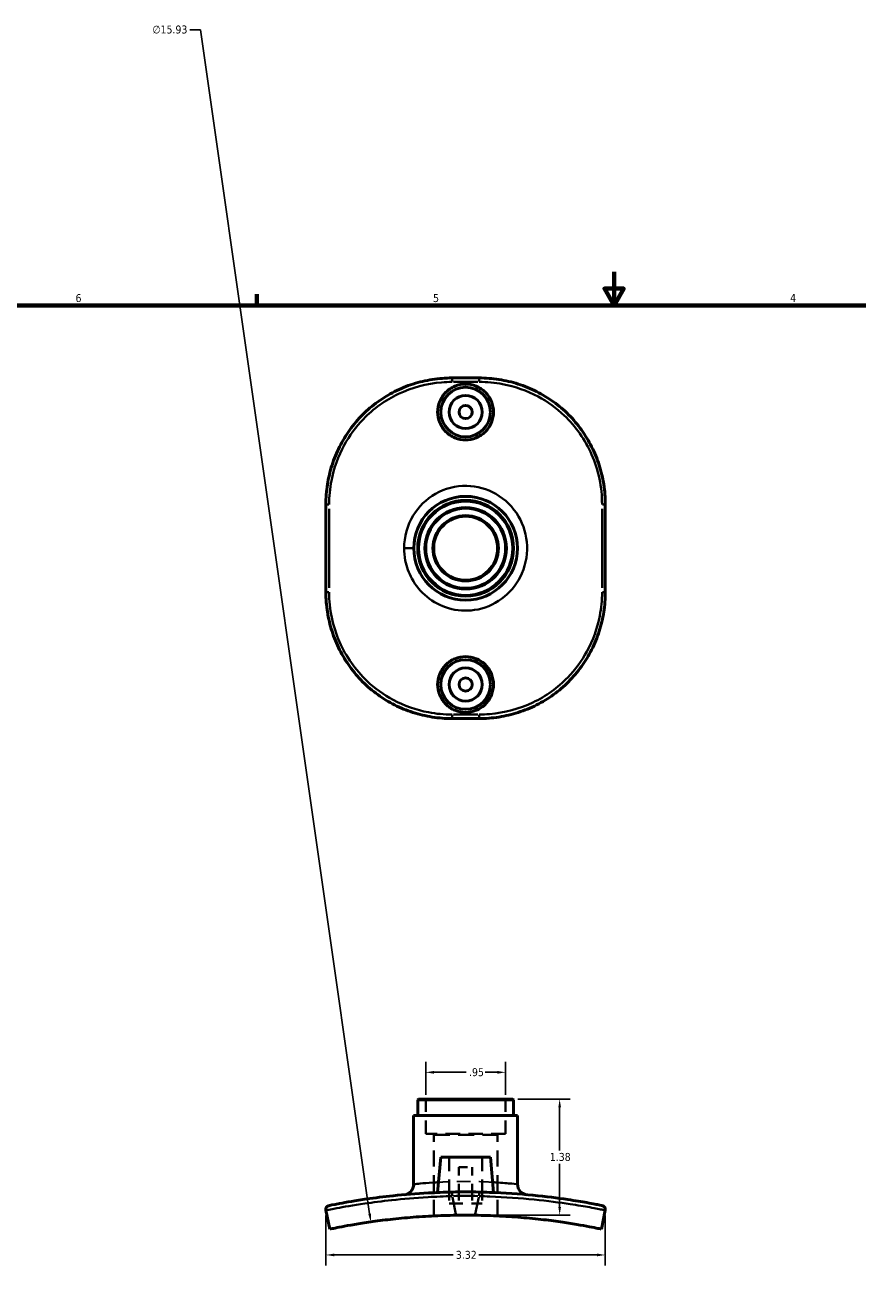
# Model space of a CAD drawing. Header units: inches. Extents: x 0.1 to 39.7, y -5.7 to 24.3.
# Tile 4 of 6: x 10 to 19.9, y 9.3 to 24.3. Entities that reach past the tile are written whole.
import ezdxf

# ---------------------------------------------------------------- set-up
doc = ezdxf.new("R2010")
doc.units = ezdxf.units.IN
doc.header["$MEASUREMENT"] = 0
doc.linetypes.add('DASHED', pattern=[0.2067, 0.1654, -0.0413])
for name, color, linetype, lineweight in [('Border (ANSI)', 7, 'Continuous', 70), ('Dimension (ANSI)', 7, 'Continuous', 25), ('Hidden (ANSI)', 7, 'DASHED', 35), ('Hidden Narrow (ANSI)', 7, 'DASHED', 25), ('Visible (ANSI)', 7, 'Continuous', 50), ('Visible Narrow (ANSI)', 7, 'Continuous', 35)]:
    doc.layers.add(name, color=color, linetype=linetype, lineweight=lineweight)
doc.styles.add('Note Text (ANSI)', font='tahoma.ttf')
doc.dimstyles.new('Default (ANSI)', dxfattribs={"dimtxt": 0.094488, "dimasz": 0.098425, "dimexe": 0.125, "dimexo": 0.0625, "dimgap": 0.031496, "dimtad": 0, "dimtih": 1, "dimtoh": 1, "dimrnd": 1e-08, "dimzin": 4, "dimdsep": 46, "dimtxsty": 'Note Text (ANSI)', "dimcen": 0.09, "dimdle": 0.393701, "dimclrd": 256, "dimclre": 256, "dimclrt": 5, "dimadec": 0, "dimazin": 1, "dimtfac": 1, "dimtofl": 0, "dimtmove": 0, "dimatfit": 3, "dimfxl": 1, "dimtolj": 1, "dimtzin": 4, "dimlwd": -1, "dimlwe": -1, "dimarcsym": 0})

# ---------------------------------------------------------------- blocks, each defined once
blk = doc.blocks.new('Borders Default Border')
at = {"layer": 'Border (ANSI)'}
blk.add_line((12.75, 21), (12.75, 21.134), dxfattribs=at)
at = {"layer": 'Border (ANSI)', "flags": 128}
for points in [[(17, 21.4), (17, 21), (16.885, 21.2), (17.115, 21.2), (17, 21)], [(0.5, 1), (0.5, 21), (33.5, 21), (33.5, 1), (0.5, 1)]]:
    blk.add_lwpolyline(points, dxfattribs=at)
at = {"layer": 'Border (ANSI)', "color": 5, "true_color": 0x0000ff, "char_height": 0.0945, "attachment_point": 7, "style": 'Note Text (ANSI)'}
for s, insert in [('6', (10.595, 21.038)), ('5', (14.847, 21.038)), ('4', (19.092, 21.04))]:
    blk.add_mtext(s, dxfattribs=dict(at, insert=insert))
blk = doc.blocks.new('*D6')
at = {"layer": 'Defpoints', "color": 0, "transparency": 16777216}
for p in [(15.708, 11.881), (14.759, 11.553), (15.708, 11.553)]:
    blk.add_point(p, dxfattribs=at)
at = {"layer": 'Dimension (ANSI)', "transparency": 16777216}
for p, q in [((14.759, 11.615), (14.759, 12.006)), ((15.708, 11.615), (15.708, 12.006)), ((14.857, 11.881), (15.242, 11.881)), ((15.61, 11.881), (15.468, 11.881))]:
    blk.add_line(p, q, dxfattribs=at)
for points in [[(14.857, 11.897), (14.857, 11.864), (14.759, 11.881)], [(15.61, 11.897), (15.61, 11.864), (15.708, 11.881)]]:
    blk.add_solid(points, dxfattribs=at)
at = {"layer": 'Dimension (ANSI)', "color": 5, "transparency": 16777216, "insert": (15.274, 11.93), "char_height": 0.0945, "attachment_point": 1, "style": 'Note Text (ANSI)'}
blk.add_mtext('\\A1;.95', dxfattribs=at)
blk = doc.blocks.new('*D7')
at = {"layer": 'Defpoints', "color": 0, "transparency": 16777216}
for p in [(14.106, 10.102), (16.361, -5.667)]:
    blk.add_point(p, dxfattribs=at)
at = {"layer": 'Dimension (ANSI)', "transparency": 16777216}
for p, q in [((11.954, 24.277), (12.08, 24.277)), ((12.08, 24.277), (14.092, 10.199)), ((15.234, 2.127), (15.234, 2.307)), ((15.144, 2.217), (15.324, 2.217))]:
    blk.add_line(p, q, dxfattribs=at)
blk.add_solid([(14.109, 10.202), (14.076, 10.197), (14.106, 10.102)], dxfattribs=at)
at = {"layer": 'Dimension (ANSI)', "color": 5, "transparency": 16777216, "insert": (11.509, 24.328), "char_height": 0.0945, "attachment_point": 1, "style": 'Note Text (ANSI)'}
blk.add_mtext('\\A1;∅15.93', dxfattribs=at)
blk = doc.blocks.new('*D8')
at = {"layer": 'Defpoints', "color": 0, "transparency": 16777216}
for p in [(13.573, 10.24), (16.894, 10.24), (16.894, 9.709)]:
    blk.add_point(p, dxfattribs=at)
at = {"layer": 'Dimension (ANSI)', "transparency": 16777216}
for p, q in [((13.573, 10.178), (13.573, 9.584)), ((16.894, 10.178), (16.894, 9.584)), ((13.672, 9.709), (15.087, 9.709)), ((16.795, 9.709), (15.39, 9.709))]:
    blk.add_line(p, q, dxfattribs=at)
for points in [[(13.672, 9.726), (13.672, 9.693), (13.573, 9.709)], [(16.795, 9.726), (16.795, 9.693), (16.894, 9.709)]]:
    blk.add_solid(points, dxfattribs=at)
at = {"layer": 'Dimension (ANSI)', "color": 5, "transparency": 16777216, "insert": (15.118, 9.758), "char_height": 0.0945, "attachment_point": 1, "style": 'Note Text (ANSI)'}
blk.add_mtext('\\A1;3.32', dxfattribs=at)
blk = doc.blocks.new('*D10')
at = {"layer": 'Defpoints', "color": 0, "transparency": 16777216}
for p in [(15.794, 11.562), (16.352, 11.562), (15.234, 10.182)]:
    blk.add_point(p, dxfattribs=at)
at = {"layer": 'Dimension (ANSI)', "transparency": 16777216}
for p, q in [((15.856, 11.562), (16.477, 11.562)), ((16.352, 11.464), (16.352, 10.953)), ((16.352, 10.281), (16.352, 10.791)), ((15.296, 10.182), (16.477, 10.182))]:
    blk.add_line(p, q, dxfattribs=at)
for points in [[(16.336, 11.464), (16.368, 11.464), (16.352, 11.562)], [(16.336, 10.281), (16.368, 10.281), (16.352, 10.182)]]:
    blk.add_solid(points, dxfattribs=at)
at = {"layer": 'Dimension (ANSI)', "color": 5, "transparency": 16777216, "insert": (16.235, 10.922), "char_height": 0.0945, "attachment_point": 1, "style": 'Note Text (ANSI)'}
blk.add_mtext('\\A1;1.38', dxfattribs=at)

msp = doc.modelspace()

# ---------------------------------------------------------------- linework, layer by layer
at = {"layer": 'Hidden (ANSI)', "ltscale": 0.025476}
for p, q in [((14.759, 11.553), (14.749, 11.562)), ((15.708, 11.553), (15.718, 11.562)), ((14.854, 11.139), (14.844, 11.148)), ((15.613, 11.139), (15.623, 11.148))]:
    msp.add_line(p, q, dxfattribs=at)
at = {"layer": 'Hidden (ANSI)', "ltscale": 0.978484}
for p, q in [((14.759, 11.148), (14.759, 11.553)), ((15.708, 11.148), (15.708, 11.553))]:
    msp.add_line(p, q, dxfattribs=at)
at = {"layer": 'Hidden (ANSI)', "ltscale": 1.030792}
msp.add_line((15.708, 11.148), (14.759, 11.148), dxfattribs=at)
at = {"layer": 'Hidden (ANSI)', "ltscale": 1.167835}
for p, q in [((14.854, 10.173), (14.854, 11.139)), ((15.613, 10.173), (15.613, 11.139))]:
    msp.add_line(p, q, dxfattribs=at)
at = {"layer": 'Hidden (ANSI)', "ltscale": 1.154487}
msp.add_line((14.854, 11.139), (15.613, 11.139), dxfattribs=at)
at = {"layer": 'Hidden (ANSI)', "ltscale": 1.00714}
for p, q in [((15.037, 10.872), (15.037, 10.456)), ((15.43, 10.872), (15.43, 10.456))]:
    msp.add_line(p, q, dxfattribs=at)
at = {"layer": 'Hidden (ANSI)', "ltscale": 0.471064}
msp.add_line((15.155, 10.754), (15.312, 10.754), dxfattribs=at)
at = {"layer": 'Hidden (ANSI)', "ltscale": 0.564197}
for p, q in [((15.155, 10.754), (15.155, 10.458)), ((15.312, 10.754), (15.312, 10.458))]:
    msp.add_line(p, q, dxfattribs=at)
at = {"layer": 'Hidden (ANSI)', "ltscale": 0.256709}
for p, q in [((15.037, 10.456), (15.037, 10.321)), ((15.43, 10.456), (15.43, 10.321))]:
    msp.add_line(p, q, dxfattribs=at)
at = {"layer": 'Hidden (ANSI)', "ltscale": 0.260472}
for p, q in [((15.155, 10.458), (15.155, 10.321)), ((15.312, 10.458), (15.312, 10.321))]:
    msp.add_line(p, q, dxfattribs=at)
at = {"layer": 'Hidden (ANSI)', "ltscale": 0.997297}
msp.add_line((15.037, 10.321), (15.43, 10.321), dxfattribs=at)
at = {"layer": 'Hidden Narrow (ANSI)', "ltscale": 0.981453}
msp.add_open_spline([(15.555, 10.574), (15.484, 10.578), (15.405, 10.581), (15.236, 10.584), (15.147, 10.583), (15.01, 10.579), (14.959, 10.577), (14.912, 10.574)], degree=3, knots=[-3.186584, -3.186584, -3.186584, -3.186584, -2.58279, -2.58279, -1.939908, -1.939908, -1.539274, -1.539274, -1.539274, -1.539274], dxfattribs=at)
at = {"layer": 'Visible (ANSI)'}
for p, q in [((15.073, 20.137), (15.394, 20.137)), ((13.572, 17.59), (13.572, 18.634)), ((16.895, 18.634), (16.895, 17.59)), ((15.394, 16.087), (15.073, 16.087)), ((14.673, 11.562), (14.664, 11.553)), ((14.664, 11.369), (14.664, 11.553)), ((15.803, 11.553), (14.664, 11.553)), ((14.673, 11.562), (15.794, 11.562)), ((15.794, 11.562), (15.803, 11.553)), ((15.803, 11.369), (15.803, 11.553)), ((15.851, 11.369), (14.616, 11.369)), ((14.616, 10.55), (14.616, 11.369)), ((15.851, 10.55), (15.851, 11.369)), ((14.938, 10.872), (14.901, 10.452)), ((14.938, 10.872), (15.529, 10.872)), ((15.529, 10.872), (15.566, 10.452)), ((13.573, 10.24), (13.619, 10.017)), ((16.848, 10.017), (16.894, 10.24))]:
    msp.add_line(p, q, dxfattribs=at)
for centre, radius in [((15.234, 19.732), 0.295), ((15.234, 19.732), 0.197), ((15.234, 19.732), 0.0787), ((15.234, 18.112), 0.617), ((15.234, 18.112), 0.57), ((15.234, 18.112), 0.56), ((15.234, 18.112), 0.484), ((15.234, 18.112), 0.475), ((15.234, 18.112), 0.389), ((15.234, 18.112), 0.38), ((15.234, 16.492), 0.295), ((15.234, 16.492), 0.197), ((15.234, 16.492), 0.0787)]:
    msp.add_circle(centre, radius, dxfattribs=at)
for centre, radius, start, end in [((14.491, 10.55), 0.125, 275.0898, 0), ((15.976, 10.55), 0.125, 180, 264.9102), ((15.234, 2.218), 8.241, 88.8787, 91.1213), ((13.62, 10.25), 0.0478, 101.3581, 191.6923), ((16.847, 10.25), 0.0478, 348.3077, 78.6419), ((15.234, 2.218), 7.965, 89.1852, 90.8148)]:
    msp.add_arc(centre, radius, start, end, dxfattribs=at)
for points, knots in [([(13.572, 18.634), (13.572, 18.713), (13.578, 18.792), (13.603, 18.948), (13.621, 19.025), (13.669, 19.175), (13.699, 19.248), (13.77, 19.389), (13.811, 19.456), (13.903, 19.584), (13.954, 19.644), (14.065, 19.756), (14.124, 19.807), (14.252, 19.899), (14.319, 19.94), (14.46, 20.011), (14.533, 20.041), (14.683, 20.089), (14.76, 20.107), (14.915, 20.131), (14.994, 20.137), (15.073, 20.137)], [0, 0, 0, 0, 0.582633, 0.582633, 1.165266, 1.165266, 1.747899, 1.747899, 2.330533, 2.330533, 2.913166, 2.913166, 3.495799, 3.495799, 4.078432, 4.078432, 4.661065, 4.661065, 5.243698, 5.243698, 5.826331, 5.826331, 5.826331, 5.826331]), ([(14.901, 19.732), (14.901, 19.774), (14.91, 19.819), (14.944, 19.9), (14.969, 19.938), (15.028, 19.996), (15.066, 20.022), (15.147, 20.056), (15.192, 20.064), (15.275, 20.064), (15.32, 20.056), (15.401, 20.022), (15.439, 19.996), (15.498, 19.938), (15.523, 19.9), (15.557, 19.819), (15.566, 19.774), (15.566, 19.732), (15.566, 19.691), (15.557, 19.646), (15.523, 19.565), (15.498, 19.527), (15.439, 19.468), (15.401, 19.443), (15.32, 19.409), (15.275, 19.401), (15.192, 19.401), (15.147, 19.409), (15.066, 19.443), (15.028, 19.468), (14.969, 19.527), (14.944, 19.565), (14.91, 19.646), (14.901, 19.691), (14.901, 19.732)], [2.539897, 2.539897, 2.539897, 2.539897, 2.857448, 2.857448, 3.174999, 3.174999, 3.492423, 3.492423, 3.809846, 3.809846, 4.127269, 4.127269, 4.444692, 4.444692, 4.762243, 4.762243, 5.079794, 5.079794, 5.079794, 5.397345, 5.397345, 5.714896, 5.714896, 6.03232, 6.03232, 6.349743, 6.349743, 6.667166, 6.667166, 6.984589, 6.984589, 7.30214, 7.30214, 7.619692, 7.619692, 7.619692, 7.619692]), ([(15.394, 20.137), (15.473, 20.137), (15.552, 20.131), (15.707, 20.107), (15.784, 20.089), (15.934, 20.041), (16.008, 20.011), (16.148, 19.94), (16.215, 19.899), (16.343, 19.807), (16.403, 19.756), (16.514, 19.644), (16.565, 19.584), (16.656, 19.456), (16.697, 19.389), (16.768, 19.248), (16.798, 19.175), (16.846, 19.025), (16.864, 18.948), (16.889, 18.792), (16.895, 18.713), (16.895, 18.634)], [0, 0, 0, 0, 0.58263, 0.58263, 1.16526, 1.16526, 1.74789, 1.74789, 2.330521, 2.330521, 2.913151, 2.913151, 3.495781, 3.495781, 4.078411, 4.078411, 4.661041, 4.661041, 5.243671, 5.243671, 5.826301, 5.826301, 5.826301, 5.826301]), ([(15.073, 16.087), (14.994, 16.087), (14.915, 16.093), (14.76, 16.118), (14.683, 16.136), (14.533, 16.184), (14.46, 16.214), (14.319, 16.285), (14.252, 16.326), (14.124, 16.418), (14.064, 16.469), (13.954, 16.581), (13.903, 16.641), (13.811, 16.768), (13.77, 16.836), (13.699, 16.976), (13.669, 17.05), (13.621, 17.2), (13.603, 17.277), (13.578, 17.433), (13.572, 17.511), (13.572, 17.59)], [0, 0, 0, 0, 0.58263, 0.58263, 1.16526, 1.16526, 1.74789, 1.74789, 2.330521, 2.330521, 2.913151, 2.913151, 3.495781, 3.495781, 4.078411, 4.078411, 4.661041, 4.661041, 5.243671, 5.243671, 5.826301, 5.826301, 5.826301, 5.826301]), ([(16.895, 17.59), (16.895, 17.511), (16.889, 17.433), (16.864, 17.277), (16.846, 17.2), (16.798, 17.05), (16.768, 16.976), (16.697, 16.836), (16.656, 16.768), (16.565, 16.641), (16.513, 16.581), (16.403, 16.469), (16.343, 16.418), (16.215, 16.326), (16.148, 16.285), (16.008, 16.214), (15.934, 16.184), (15.784, 16.136), (15.707, 16.118), (15.552, 16.093), (15.473, 16.087), (15.394, 16.087)], [0, 0, 0, 0, 0.582633, 0.582633, 1.165266, 1.165266, 1.747899, 1.747899, 2.330533, 2.330533, 2.913166, 2.913166, 3.495799, 3.495799, 4.078432, 4.078432, 4.661065, 4.661065, 5.243698, 5.243698, 5.826331, 5.826331, 5.826331, 5.826331]), ([(15.566, 16.492), (15.566, 16.451), (15.557, 16.406), (15.523, 16.325), (15.498, 16.287), (15.439, 16.228), (15.401, 16.203), (15.32, 16.169), (15.275, 16.161), (15.192, 16.161), (15.147, 16.169), (15.066, 16.203), (15.028, 16.228), (14.969, 16.287), (14.944, 16.325), (14.91, 16.406), (14.901, 16.451), (14.901, 16.534), (14.91, 16.579), (14.944, 16.66), (14.969, 16.698), (15.028, 16.756), (15.066, 16.782), (15.147, 16.816), (15.192, 16.824), (15.275, 16.824), (15.32, 16.816), (15.401, 16.782), (15.439, 16.756), (15.498, 16.698), (15.523, 16.66), (15.557, 16.579), (15.566, 16.534), (15.566, 16.492)], [0, 0, 0, 0, 0.317551, 0.317551, 0.635102, 0.635102, 0.952525, 0.952525, 1.269949, 1.269949, 1.587372, 1.587372, 1.904795, 1.904795, 2.222346, 2.222346, 2.539897, 2.539897, 2.857448, 2.857448, 3.174999, 3.174999, 3.492423, 3.492423, 3.809846, 3.809846, 4.127269, 4.127269, 4.444692, 4.444692, 4.762243, 4.762243, 5.079794, 5.079794, 5.079794, 5.079794]), ([(15.072, 10.457), (14.979, 10.455), (14.885, 10.451), (14.646, 10.439), (14.504, 10.427), (14.259, 10.401), (14.154, 10.388), (13.923, 10.355), (13.812, 10.335), (13.653, 10.306), (13.611, 10.297), (13.611, 10.297)], [0, 0, 0, 0, 0.709167, 0.709167, 1.843833, 1.843833, 2.823178, 2.823178, 4.276454, 4.276454, 5.826301, 5.826301, 5.826301, 5.826301]), ([(16.856, 10.297), (16.856, 10.297), (16.847, 10.299), (16.801, 10.308), (16.749, 10.318), (16.615, 10.342), (16.538, 10.355), (16.33, 10.386), (16.189, 10.404), (15.872, 10.435), (15.697, 10.447), (15.477, 10.455), (15.436, 10.456), (15.395, 10.457)], [0, 0, 0, 0, 0.719114, 0.719114, 1.869696, 1.869696, 2.846769, 2.846769, 4.157076, 4.157076, 5.513508, 5.513508, 5.826331, 5.826331, 5.826331, 5.826331]), ([(13.619, 10.017), (13.619, 10.017), (13.628, 10.019), (13.666, 10.026), (13.694, 10.032), (13.769, 10.047), (13.816, 10.055), (13.925, 10.074), (13.987, 10.084), (14.12, 10.104), (14.195, 10.115), (14.359, 10.135), (14.448, 10.144), (14.634, 10.16), (14.731, 10.167), (14.927, 10.177), (15.025, 10.18), (15.12, 10.181)], [11.64552, 11.64552, 11.64552, 11.64552, 12.364715, 12.364715, 13.08391, 13.08391, 13.803105, 13.803105, 14.522299, 14.522299, 15.246787, 15.246787, 15.971275, 15.971275, 16.695762, 16.695762, 17.42025, 17.42025, 17.42025, 17.42025]), ([(15.347, 10.181), (15.442, 10.18), (15.54, 10.177), (15.736, 10.167), (15.833, 10.16), (16.019, 10.144), (16.108, 10.135), (16.272, 10.115), (16.348, 10.104), (16.48, 10.084), (16.542, 10.074), (16.651, 10.055), (16.698, 10.047), (16.773, 10.032), (16.801, 10.026), (16.839, 10.019), (16.848, 10.017), (16.848, 10.017)], [5.87079, 5.87079, 5.87079, 5.87079, 6.595278, 6.595278, 7.319766, 7.319766, 8.044253, 8.044253, 8.768741, 8.768741, 9.487936, 9.487936, 10.207131, 10.207131, 10.926325, 10.926325, 11.64552, 11.64552, 11.64552, 11.64552])]:
    msp.add_open_spline(points, degree=3, knots=knots, dxfattribs=at)
at = {"layer": 'Visible Narrow (ANSI)'}
for p, q in [((15.379, 20.09), (15.088, 20.09)), ((13.572, 18.634), (13.607, 18.634)), ((13.611, 17.643), (13.611, 18.582)), ((16.856, 18.582), (16.856, 17.643)), ((16.895, 18.634), (16.86, 18.634)), ((14.616, 18.112), (14.512, 18.112)), ((13.572, 17.59), (13.607, 17.59)), ((16.895, 17.59), (16.86, 17.59)), ((15.088, 16.135), (15.379, 16.135)), ((15.073, 10.413), (15.072, 10.457)), ((15.118, 10.193), (15.076, 10.397)), ((15.391, 10.397), (15.349, 10.193)), ((15.395, 10.457), (15.394, 10.413))]:
    msp.add_line(p, q, dxfattribs=at)
for centre, radius, start, end in [((14.491, 10.55), 0.125, 279.3353, 355.7545), ((15.234, 2.218), 8.193, 88.9908, 91.0092)]:
    msp.add_arc(centre, radius, start, end, dxfattribs=at)
for centre, major_axis, start_param, end_param in [((15.073, 20.09), (0, 0.0478), 0.07854, 1.492257), ((15.394, 20.09), (0, 0.0478), 4.790929, 6.204645), ((15.073, 16.135), (0, -0.0478), 4.790929, 6.204645), ((15.394, 16.135), (0, -0.0478), 0.07854, 1.492257)]:
    msp.add_ellipse(centre, major_axis=major_axis, ratio=0.019569, start_param=start_param, end_param=end_param, dxfattribs=at)
for points, knots in [([(13.611, 18.634), (13.611, 18.729), (13.62, 18.823), (13.667, 19.064), (13.718, 19.207), (13.852, 19.452), (13.929, 19.556), (14.137, 19.771), (14.278, 19.873), (14.595, 20.023), (14.77, 20.07), (14.99, 20.088), (15.031, 20.09), (15.072, 20.09)], [0, 0, 0, 0, 0.719114, 0.719114, 1.869696, 1.869696, 2.846769, 2.846769, 4.157076, 4.157076, 5.513508, 5.513508, 5.826331, 5.826331, 5.826331, 5.826331]), ([(15.395, 20.09), (15.488, 20.09), (15.582, 20.081), (15.821, 20.036), (15.963, 19.986), (16.208, 19.855), (16.313, 19.779), (16.544, 19.56), (16.655, 19.401), (16.814, 19.041), (16.856, 18.838), (16.856, 18.634)], [0, 0, 0, 0, 0.709167, 0.709167, 1.843833, 1.843833, 2.823179, 2.823179, 4.276454, 4.276454, 5.826301, 5.826301, 5.826301, 5.826301]), ([(14.502, 18.112), (14.502, 18.064), (14.507, 18.016), (14.531, 17.892), (14.558, 17.819), (14.64, 17.668), (14.702, 17.594), (14.85, 17.473), (14.937, 17.427), (15.131, 17.37), (15.237, 17.363), (15.455, 17.395), (15.566, 17.441), (15.753, 17.578), (15.83, 17.668), (15.941, 17.884), (15.969, 18.014), (15.959, 18.265), (15.924, 18.386), (15.798, 18.602), (15.704, 18.695), (15.488, 18.819), (15.368, 18.852), (15.117, 18.857), (14.987, 18.823), (14.767, 18.697), (14.675, 18.607), (14.54, 18.385), (14.502, 18.249), (14.502, 18.112)], [0, 0, 0, 0, 0.294185, 0.294185, 0.76488, 0.76488, 1.341368, 1.341368, 1.939908, 1.939908, 2.58279, 2.58279, 3.300787, 3.300787, 4.005396, 4.005396, 4.78737, 4.78737, 5.53054, 5.53054, 6.314073, 6.314073, 7.062757, 7.062757, 7.86261, 7.86261, 8.623085, 8.623085, 9.451732, 9.451732, 9.451732, 9.451732]), ([(15.072, 16.135), (14.979, 16.135), (14.885, 16.144), (14.646, 16.189), (14.504, 16.239), (14.259, 16.37), (14.154, 16.446), (13.923, 16.665), (13.812, 16.824), (13.653, 17.184), (13.611, 17.387), (13.611, 17.59)], [0, 0, 0, 0, 0.709167, 0.709167, 1.843833, 1.843833, 2.823178, 2.823178, 4.276454, 4.276454, 5.826301, 5.826301, 5.826301, 5.826301]), ([(16.856, 17.59), (16.856, 17.496), (16.847, 17.402), (16.801, 17.161), (16.749, 17.017), (16.615, 16.773), (16.538, 16.669), (16.33, 16.454), (16.189, 16.352), (15.872, 16.202), (15.697, 16.155), (15.477, 16.137), (15.436, 16.135), (15.395, 16.135)], [0, 0, 0, 0, 0.719114, 0.719114, 1.869696, 1.869696, 2.846769, 2.846769, 4.157076, 4.157076, 5.513508, 5.513508, 5.826331, 5.826331, 5.826331, 5.826331]), ([(14.912, 10.574), (14.889, 10.573), (14.867, 10.572), (14.785, 10.566), (14.733, 10.562), (14.663, 10.555), (14.641, 10.553), (14.62, 10.551), (14.616, 10.55), (14.616, 10.55)], [-1.539274, -1.539274, -1.539274, -1.539274, -1.341368, -1.341368, -0.76488, -0.76488, -0.294185, -0.294185, 0, 0, 0, 0]), ([(15.851, 10.55), (15.851, 10.55), (15.827, 10.553), (15.737, 10.561), (15.672, 10.567), (15.581, 10.573), (15.568, 10.574), (15.555, 10.574)], [-4.725863, -4.725863, -4.725863, -4.725863, -4.005396, -4.005396, -3.300787, -3.300787, -3.186584, -3.186584, -3.186584, -3.186584]), ([(13.573, 10.24), (13.573, 10.24), (13.617, 10.249), (13.78, 10.28), (13.894, 10.3), (14.131, 10.334), (14.239, 10.348), (14.49, 10.376), (14.636, 10.388), (14.881, 10.402), (14.977, 10.406), (15.073, 10.409)], [-5.826301, -5.826301, -5.826301, -5.826301, -4.276454, -4.276454, -2.823178, -2.823178, -1.843833, -1.843833, -0.709167, -0.709167, 0, 0, 0, 0]), ([(15.394, 10.409), (15.436, 10.408), (15.479, 10.406), (15.704, 10.397), (15.884, 10.384), (16.208, 10.352), (16.354, 10.332), (16.567, 10.3), (16.646, 10.287), (16.783, 10.262), (16.836, 10.252), (16.884, 10.242), (16.894, 10.24), (16.894, 10.24)], [-5.826331, -5.826331, -5.826331, -5.826331, -5.513508, -5.513508, -4.157076, -4.157076, -2.846769, -2.846769, -1.869696, -1.869696, -0.719114, -0.719114, 0, 0, 0, 0])]:
    msp.add_open_spline(points, degree=3, knots=knots, dxfattribs=at)

# ---------------------------------------------------------------- block references
msp.add_blockref('Borders Default Border', (0, 0))

# ---------------------------------------------------------------- dimensions: what is measured, and where the dimension line sits
at = {"layer": 'Dimension (ANSI)'}
dim = msp.add_diameter_dim_2p(p1=(16.361, -5.667), p2=(14.106, 10.102), dimstyle='Default (ANSI)', override={"dimgap": 0.031496, "dimdec": 2, "dimlfac": 0.999962, "dimtol": 0, "dimlim": 0, "dimtp": 0, "dimtm": 0, "dimtdec": 2}, dxfattribs=at)
dim.commit()
dim.dimension.update_dxf_attribs({"geometry": '*D7', "text_midpoint": (11.716, 24.277), "dimtype": 163})
dim = msp.add_linear_dim(base=(15.708, 11.881), p1=(14.759, 11.553), p2=(15.708, 11.553), dimstyle='Default (ANSI)', override={"dimgap": 0.031496, "dimtih": 0, "dimtoh": 0, "dimdec": 2, "dimtol": 0, "dimlim": 0, "dimtp": 0, "dimtm": 0, "dimtdec": 2, "dimatfit": 1}, dxfattribs=at)
dim.commit()
dim.dimension.update_dxf_attribs({"geometry": '*D6', "text_midpoint": (15.355, 11.881), "dimtype": 160})
for base, p1, p2, angle, override, picture, middle in [((16.352, 11.562), (15.234, 10.182), (15.794, 11.562), 90, {"dimgap": 0.031496, "dimdec": 2, "dimtol": 0, "dimlim": 0, "dimtp": 0, "dimtm": 0, "dimtdec": 2, "dimatfit": 1}, '*D10', (16.352, 10.872)), ((16.894, 9.709), (13.573, 10.24), (16.894, 10.24), 180, {"dimgap": 0.031496, "dimtih": 0, "dimtoh": 0, "dimdec": 2, "dimtol": 0, "dimlim": 0, "dimtp": 0, "dimtm": 0, "dimtdec": 2, "dimatfit": 1}, '*D8', (15.239, 9.709))]:
    dim = msp.add_linear_dim(base=base, p1=p1, p2=p2, angle=angle, dimstyle='Default (ANSI)', override=override, dxfattribs=at)
    dim.commit()
    dim.dimension.update_dxf_attribs({"geometry": picture, "text_midpoint": middle, "dimtype": 160})

doc.saveas('drawing.dxf')
